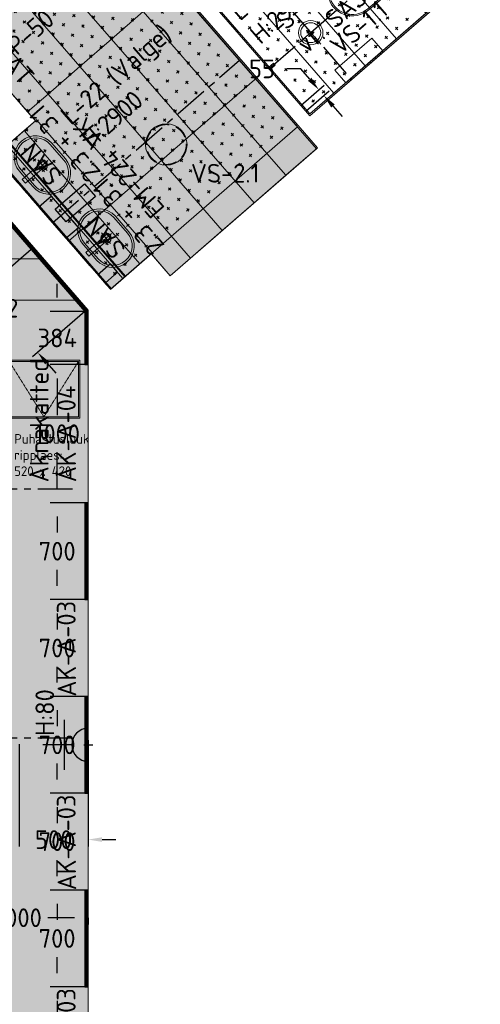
# Model space of a CAD drawing. Header units: millimetres. Extents: x -3074 to 179405, y -22 to 114374.
# Tile 29 of 184: x 138795 to 142124, y 61374 to 68493. Entities that reach past the tile are written whole.
import ezdxf

# ---------------------------------------------------------------- set-up
doc = ezdxf.new("R2010")
doc.units = ezdxf.units.MM
for name, pattern in [('Center', [400, 250, -50, 50, -50]), ('Dash 01', [1, 0.5, -0.5]), ('Hidden', [4, 2, -2]), ('Hidden 100.00_ 50.00', [150, 100, -50])]:
    doc.linetypes.add(name, pattern=pattern)
doc.layers.get('0').update_dxf_attribs({"true_color": 0x000000})
for name, color, linetype, true_color in [('_SA-DRAFT_View', 7, 'Continuous', 0x000000), ('_SA-ELEKTER_pistikupesad', 7, 'Continuous', 0x9900cc), ('_SA-LAGI_DIM', 250, 'Continuous', 0x333333), ('_SA-LAGI_tekst', 7, 'Continuous', 0x7f4f3f), ('_SA-MÄRKUSED', 1, 'Continuous', 0xff0000), ('_SA-SEIN_tekst', 250, 'Continuous', 0x333333), ('_SA-SISUSTUS_DIM', 1, 'Continuous', 0xff0000), ('_SA-SISUSTUS_tekst', 7, 'Continuous', 0x7f4f3f), ('_SA-VALGUSTUS_abi', 7, 'Center', 0xff9f7f)]:
    doc.layers.add(name, color=color, linetype=linetype, true_color=true_color)
for name, color, linetype, lineweight, true_color in [('_SA-ELEKTER_tekst', 7, 'Continuous', 9, 0x9900cc), ('_SA-LAGI', 7, 'Continuous', 9, 0x5b5b5b), ('_SA-LAGI_eriosade seadmed', 7, 'Continuous', 5, 0x9900cc), ('_SA-LAGI_hatch', 7, 'Continuous', 5, 0x787878), ('_SA-PORAND', 7, 'Continuous', 9, 0x5b5b5b), ('_SA-PORAND_hatch', 254, 'Continuous', 9, 0xbebebe), ('_SA-PORAND_tekst', 7, 'Continuous', 9, 0x5b5b5b), ('_SA-SANTEHN', 7, 'Continuous', 13, 0x4c5f99), ('_SA-SANTEHN_tekst', 7, 'Continuous', 13, 0x4c5f99), ('_SA-SEIN', 250, 'Continuous', 30, 0x333333), ('_SA-SEIN_dim', 1, 'Continuous', 13, 0xff0000), ('_SA-SISUSTUS_kohtkindel', 7, 'Continuous', 15, 0x7f4f3f), ('_SA-UKSED_tekst', 7, 'Continuous', 15, 0x000000), ('_SA-VALGUSTUS', 20, 'Continuous', 13, 0xff3f00)]:
    doc.layers.add(name, color=color, linetype=linetype, lineweight=lineweight, true_color=true_color)
doc.styles.add('DIN Pro Light-Light', font='txt')
doc.styles.add('DIN Pro Medium-Medium', font='txt')
doc.dimstyles.new('INP_100_DIM', dxfattribs={"dimtxt": 135, "dimasz": 100, "dimexe": 50, "dimexo": 0.5, "dimgap": 20, "dimtad": 0, "dimtih": 1, "dimtoh": 1, "dimdec": 0, "dimzin": 1, "dimdsep": 46, "dimtxsty": 'DIN Pro Light-Light', "dimcen": 2.5, "dimadec": 1, "dimazin": 1, "dimtfac": 1, "dimtdec": 4, "dimtix": 1, "dimtofl": 0, "dimtmove": 1, "dimatfit": 3, "dimfxl": 1, "dimtolj": 1, "dimtzin": 1, "dimarcsym": 0})

# ---------------------------------------------------------------- blocks, each defined once
blk = doc.blocks.new('Wcpaber')
at = {"layer": '_SA-SANTEHN', "color": 0, "lineweight": -2}
blk.add_lwpolyline([(121.5, -176.5), (121.5, 176.5), (0, 176.5), (0, -176.5)], close=True, dxfattribs=at)
blk = doc.blocks.new('Wcpott_1.1')
at = {"layer": '_SA-SANTEHN', "color": 0, "linetype": 'Dash 01', "lineweight": -2}
blk.add_lwpolyline([(-252, 200), (-252, 0), (248, 0), (248, 200)], close=True, dxfattribs=at)
at = {"layer": '_SA-SANTEHN', "color": 0, "lineweight": -2}
for points in [[(-175.5, 0, 0.419113), (-182.5, -7.1), (-180, -305, 1.000008), (180, -305), (182.5, -7, 0.413735), (175.5, 0)], [(-172.5, -54.7), (-170, -304.7, 1.000251), (170, -304.7), (172.5, -54.7)]]:
    blk.add_lwpolyline(points, format="xyb", close=True, dxfattribs=at)
at = {"layer": '_SA-SANTEHN', "color": 0, "linetype": 'ByBlock', "lineweight": -2}
blk.add_lwpolyline([(-56.3, -10.6, -0.404963), (-59.3, -7.7), (-59.4, 0), (56.6, 0), (56.5, -7.5), (56.5, -7.7, -0.404962), (53.5, -10.6, -0.007219)], format="xyb", close=True, dxfattribs=at)
blk = doc.blocks.new('_SA pistik(syvistatud) x1')
at = {"linetype": 'ByBlock', "lineweight": -2}
blk.add_hatch(color=0, dxfattribs=at).paths.add_polyline_path([(-80.2, 0), (80, 0), (80, 1.8), (79.9, 3.5), (79.8, 5.3), (79.6, 7.1), (79.4, 9), (79.2, 10.8), (78.9, 12.6), (78.5, 14.5), (78.1, 16.3), (77.7, 18.2), (77.2, 20), (76.7, 21.9), (76.1, 23.7), (75.5, 25.5), (74.8, 27.4), (74.1, 29.2), (73.3, 31), (72.5, 32.8), (71.7, 34.6), (70.7, 36.4), (69.8, 38.2), (68.8, 39.9), (67.7, 41.7), (66.6, 43.4), (65.5, 45), (64.3, 46.7), (63, 48.3), (61.7, 49.9), (60.4, 51.5), (59.1, 53), (57.6, 54.5), (56.2, 56), (54.7, 57.4), (53.2, 58.8), (51.7, 60.1), (50.1, 61.4), (48.5, 62.7), (46.8, 63.9), (45.1, 65.1), (43.4, 66.2), (41.7, 67.3), (40, 68.3), (38.2, 69.3), (36.5, 70.3), (34.7, 71.2), (32.8, 72), (31, 72.8), (29.2, 73.5), (27.4, 74.2), (25.5, 74.9), (23.7, 75.5), (21.8, 76), (19.9, 76.5), (18.1, 77), (16.2, 77.4), (14.4, 77.8), (12.5, 78.1), (10.7, 78.4), (8.9, 78.6), (7.1, 78.8), (5.3, 78.9), (3.5, 79), (1.7, 79.1), (-0.1, 79.1), (-1.9, 79.1), (-3.6, 79), (-5.4, 78.9), (-7.2, 78.8), (-9.1, 78.6), (-10.9, 78.4), (-12.7, 78.1), (-14.6, 77.8), (-16.4, 77.4), (-18.3, 77), (-20.1, 76.5), (-22, 76), (-23.8, 75.5), (-25.7, 74.9), (-27.5, 74.2), (-29.4, 73.5), (-31.2, 72.8), (-33, 72), (-34.8, 71.2), (-36.6, 70.3), (-38.4, 69.3), (-40.2, 68.3), (-41.9, 67.3), (-43.6, 66.2), (-45.3, 65.1), (-47, 63.9), (-48.6, 62.7), (-50.3, 61.4), (-51.8, 60.1), (-53.4, 58.8), (-54.9, 57.4), (-56.4, 56), (-57.8, 54.5), (-59.2, 53), (-60.6, 51.5), (-61.9, 49.9), (-63.2, 48.3), (-64.4, 46.7), (-65.6, 45), (-66.8, 43.4), (-67.9, 41.7), (-69, 39.9), (-70, 38.2), (-70.9, 36.4), (-71.8, 34.6), (-72.7, 32.8), (-73.5, 31), (-74.3, 29.2), (-75, 27.4), (-75.7, 25.5), (-76.3, 23.7), (-76.9, 21.9), (-77.4, 20), (-77.9, 18.2), (-78.3, 16.3), (-78.7, 14.5), (-79.1, 12.6), (-79.4, 10.8), (-79.6, 9), (-79.8, 7.1), (-80, 5.3), (-80.1, 3.5), (-80.2, 1.8)], flags=0)
at = {"color": 0, "linetype": 'ByBlock', "lineweight": -2}
for p, q in [((0, 70.7), (0, 218.6)), ((-120, 114.6), (120, 114.6)), ((0, 22), (0, -22)), ((22, 0), (-22, 0))]:
    blk.add_line(p, q, dxfattribs=at)
blk.add_lwpolyline([(-80.2, 0), (80, 0, 0.986995)], format="xyb", close=True, dxfattribs=at)
blk = doc.blocks.new('duravit valamu 280 pealt 01')
at = {"color": 0, "linetype": 'ByBlock', "lineweight": -2}
for p, q in [((-75, -15), (75, -15)), ((0, -103.6), (0, -206)), ((-51, -155), (51, -155)), ((-75, -295), (75, -295)), ((-41.8, -310), (41.8, -310))]:
    blk.add_line(p, q, dxfattribs=at)
blk.add_lwpolyline([(41.8, -310), (75, -310, 1), (75, 0), (-75, 0, 1), (-75, -310), (-41.8, -310)], format="xyb", dxfattribs=at)
for centre, radius in [((0, -154.8), 37.5), ((0, -155), 26)]:
    blk.add_circle(centre, radius, dxfattribs=at)
for centre, start, end in [((-75, -155), 90, 270), ((75, -155), 270, 90)]:
    blk.add_arc(centre, 140, start, end, dxfattribs=at)
blk = doc.blocks.new('*D348')
at = {"layer": '_SA-SEIN_dim', "color": 0, "lineweight": -2}
for p, q in [((139265.5, 65000.1), (139015.7, 65000.1)), ((139065.7, 64900.1), (139065.7, 64784.9)), ((139065.6, 64400.1), (139065.6, 64515.2)), ((139265.5, 64300), (139015.5, 64300.1))]:
    blk.add_line(p, q, dxfattribs=at)
at = {"layer": '_SA-SEIN_dim', "color": 0}
for points in [[(139082.4, 64900.1), (139049, 64900.1), (139065.7, 65000.1)], [(139048.9, 64400.1), (139082.2, 64400), (139065.5, 64300.1)]]:
    blk.add_solid(points, dxfattribs=at)
at = {"layer": 'Defpoints', "color": 0}
for p in [(139266, 65000.1), (139065.5, 64300.1), (139266, 64300)]:
    blk.add_point(p, dxfattribs=at)
at = {"layer": '_SA-SEIN_dim', "color": 0, "insert": (139065.6, 64650.1), "char_height": 135, "attachment_point": 5, "style": 'DIN Pro Light-Light'}
blk.add_mtext('\\A1;700', dxfattribs=at)
blk = doc.blocks.new('*D349')
at = {"layer": '_SA-SEIN_dim', "color": 0, "lineweight": -2}
for p, q in [((139265.5, 66000), (139016, 66000)), ((139066, 65900), (139066, 65634.9)), ((139066, 65100.1), (139066, 65365.2)), ((139265.5, 65000.1), (139016, 65000.1))]:
    blk.add_line(p, q, dxfattribs=at)
at = {"layer": '_SA-SEIN_dim', "color": 0}
for points in [[(139082.7, 65900), (139049.3, 65900), (139066, 66000)], [(139049.3, 65100.1), (139082.7, 65100.1), (139066, 65000.1)]]:
    blk.add_solid(points, dxfattribs=at)
at = {"layer": 'Defpoints', "color": 0}
for p in [(139266, 66000), (139066, 65000.1), (139266, 65000.1)]:
    blk.add_point(p, dxfattribs=at)
at = {"layer": '_SA-SEIN_dim', "color": 0, "insert": (139066, 65500), "char_height": 135, "attachment_point": 5, "style": 'DIN Pro Light-Light'}
blk.add_mtext('\\A1;1000', dxfattribs=at)
blk = doc.blocks.new('*D355')
at = {"layer": '_SA-SEIN_dim', "color": 0, "lineweight": -2}
for p, q in [((139289.5, 61500), (139014.8, 61500.1)), ((139064.8, 61400.1), (139064.7, 61284.9)), ((139064.6, 60900.1), (139064.7, 61015.2)), ((139289.5, 60800), (139014.6, 60800.1))]:
    blk.add_line(p, q, dxfattribs=at)
at = {"layer": '_SA-SEIN_dim', "color": 0}
for points in [[(139081.4, 61400.1), (139048.1, 61400.1), (139064.8, 61500.1)], [(139048, 60900.1), (139081.3, 60900.1), (139064.6, 60800.1)]]:
    blk.add_solid(points, dxfattribs=at)
at = {"layer": 'Defpoints', "color": 0}
for p in [(139290, 61500), (139064.6, 60800.1), (139290, 60800)]:
    blk.add_point(p, dxfattribs=at)
at = {"layer": '_SA-SEIN_dim', "color": 0, "insert": (139064.7, 61150.1), "char_height": 135, "attachment_point": 5, "style": 'DIN Pro Light-Light'}
blk.add_mtext('\\A1;700', dxfattribs=at)
blk = doc.blocks.new('*D356')
at = {"layer": '_SA-SEIN_dim', "color": 0, "lineweight": -2}
for p, q in [((139289.5, 62200), (139015, 62200.1)), ((139064.9, 62100.1), (139064.9, 61984.9)), ((139064.8, 61600.1), (139064.8, 61715.2)), ((139289.5, 61500), (139014.8, 61500.1))]:
    blk.add_line(p, q, dxfattribs=at)
at = {"layer": '_SA-SEIN_dim', "color": 0}
for points in [[(139081.6, 62100.1), (139048.3, 62100.1), (139065, 62200.1)], [(139048.1, 61600.1), (139081.5, 61600.1), (139064.8, 61500.1)]]:
    blk.add_solid(points, dxfattribs=at)
at = {"layer": 'Defpoints', "color": 0}
for p in [(139290, 62200), (139064.8, 61500.1), (139290, 61500)]:
    blk.add_point(p, dxfattribs=at)
at = {"layer": '_SA-SEIN_dim', "color": 0, "insert": (139064.9, 61850.1), "char_height": 135, "attachment_point": 5, "style": 'DIN Pro Light-Light'}
blk.add_mtext('\\A1;700', dxfattribs=at)
blk = doc.blocks.new('*D357')
at = {"layer": '_SA-SEIN_dim', "color": 0, "lineweight": -2}
for p, q in [((139289.5, 62900), (139015.2, 62900.1)), ((139065.1, 62800.1), (139065.1, 62684.9)), ((139065, 62300.1), (139065, 62415.2)), ((139289.5, 62200), (139015, 62200.1))]:
    blk.add_line(p, q, dxfattribs=at)
at = {"layer": '_SA-SEIN_dim', "color": 0}
for points in [[(139081.8, 62800.1), (139048.5, 62800.1), (139065.2, 62900.1)], [(139048.3, 62300.1), (139081.7, 62300.1), (139065, 62200.1)]]:
    blk.add_solid(points, dxfattribs=at)
at = {"layer": 'Defpoints', "color": 0}
for p in [(139290, 62900), (139065, 62200.1), (139290, 62200)]:
    blk.add_point(p, dxfattribs=at)
at = {"layer": '_SA-SEIN_dim', "color": 0, "insert": (139065.1, 62550.1), "char_height": 135, "attachment_point": 5, "style": 'DIN Pro Light-Light'}
blk.add_mtext('\\A1;700', dxfattribs=at)
blk = doc.blocks.new('*D358')
at = {"layer": '_SA-SEIN_dim', "color": 0, "lineweight": -2}
for p, q in [((139265.5, 63600), (139015.4, 63600.1)), ((139065.3, 63500.1), (139065.3, 63384.9)), ((139065.2, 63000.1), (139065.2, 63115.2)), ((139289.5, 62900), (139015.2, 62900.1))]:
    blk.add_line(p, q, dxfattribs=at)
at = {"layer": '_SA-SEIN_dim', "color": 0}
for points in [[(139082, 63500), (139048.7, 63500.1), (139065.4, 63600.1)], [(139048.5, 63000.1), (139081.9, 63000.1), (139065.2, 62900.1)]]:
    blk.add_solid(points, dxfattribs=at)
at = {"layer": 'Defpoints', "color": 0}
for p in [(139266, 63600), (139065.2, 62900.1), (139290, 62900)]:
    blk.add_point(p, dxfattribs=at)
at = {"layer": '_SA-SEIN_dim', "color": 0, "insert": (139065.3, 63250.1), "char_height": 135, "attachment_point": 5, "style": 'DIN Pro Light-Light'}
blk.add_mtext('\\A1;700', dxfattribs=at)
blk = doc.blocks.new('*D359')
at = {"layer": '_SA-SEIN_dim', "color": 0, "lineweight": -2}
for p, q in [((139265.5, 64300), (139015.5, 64300.1)), ((139065.5, 64200.1), (139065.5, 64084.9)), ((139065.4, 63700.1), (139065.4, 63815.2)), ((139265.5, 63600), (139015.4, 63600.1))]:
    blk.add_line(p, q, dxfattribs=at)
at = {"layer": '_SA-SEIN_dim', "color": 0}
for points in [[(139082.2, 64200), (139048.8, 64200.1), (139065.5, 64300.1)], [(139048.7, 63700.1), (139082, 63700), (139065.4, 63600.1)]]:
    blk.add_solid(points, dxfattribs=at)
at = {"layer": 'Defpoints', "color": 0}
for p in [(139266, 64300), (139065.4, 63600.1), (139266, 63600)]:
    blk.add_point(p, dxfattribs=at)
at = {"layer": '_SA-SEIN_dim', "color": 0, "insert": (139065.4, 63950.1), "char_height": 135, "attachment_point": 5, "style": 'DIN Pro Light-Light'}
blk.add_mtext('\\A1;700', dxfattribs=at)
blk = doc.blocks.new('*D360')
at = {"layer": '_SA-SEIN_dim', "color": 0, "lineweight": -2}
for p, q in [((138877, 66830.8), (138498.6, 66501.9)), ((138470.7, 66610.2), (138405.1, 66685.6)), ((139265.6, 66383.7), (138887.2, 66054.8)), ((138990.6, 66012.1), (139056.2, 65936.6))]:
    blk.add_line(p, q, dxfattribs=at)
at = {"layer": '_SA-SEIN_dim', "color": 0}
for points in [[(138458.1, 66599.2), (138483.3, 66621.1), (138536.3, 66534.7)], [(139003.1, 66023), (138978, 66001.2), (138925, 66087.6)]]:
    blk.add_solid(points, dxfattribs=at)
at = {"layer": 'Defpoints', "color": 0}
for p in [(138877.3, 66831.2), (139266, 66384), (138925, 66087.6)]:
    blk.add_point(p, dxfattribs=at)
at = {"layer": '_SA-SEIN_dim', "color": 0, "insert": (138646.9, 66407.4), "char_height": 135, "attachment_point": 5, "style": 'DIN Pro Light-Light'}
blk.add_mtext('\\A1;592', dxfattribs=at)
blk = doc.blocks.new('*D361')
at = {"layer": '_SA-SEIN_dim', "color": 0, "lineweight": -2}
for p, q in [((139066, 66484), (139066, 66584)), ((139265.5, 66384), (139016, 66384)), ((139265.5, 66000), (139016, 66000)), ((139066, 65900), (139066, 65800))]:
    blk.add_line(p, q, dxfattribs=at)
at = {"layer": '_SA-SEIN_dim', "color": 0}
for points in [[(139049.3, 66484), (139082.7, 66484), (139066, 66384)], [(139082.7, 65900), (139049.3, 65900), (139066, 66000)]]:
    blk.add_solid(points, dxfattribs=at)
at = {"layer": 'Defpoints', "color": 0}
for p in [(139266, 66384), (139066, 66000), (139266, 66000)]:
    blk.add_point(p, dxfattribs=at)
at = {"layer": '_SA-SEIN_dim', "color": 0, "insert": (139066, 66192), "char_height": 135, "attachment_point": 5, "style": 'DIN Pro Light-Light'}
blk.add_mtext('\\A1;384', dxfattribs=at)
blk = doc.blocks.new('*D362')
at = {"layer": '_SA-SEIN_dim', "color": 0, "lineweight": -2}
for p, q in [((138469.2, 67299.8), (138280.9, 67136.2)), ((138384.3, 67093.5), (138405.3, 67069.3)), ((138660.8, 66775.4), (138639.8, 66799.6)), ((138877, 66830.8), (138688.7, 66667.1))]:
    blk.add_line(p, q, dxfattribs=at)
at = {"layer": '_SA-SEIN_dim', "color": 0}
for points in [[(138396.9, 67104.4), (138371.7, 67082.6), (138318.7, 67169)], [(138648.2, 66764.5), (138673.4, 66786.3), (138726.4, 66699.9)]]:
    blk.add_solid(points, dxfattribs=at)
at = {"layer": 'Defpoints', "color": 0}
for p in [(138469.6, 67300.2), (138877.3, 66831.2), (138726.4, 66699.9)]:
    blk.add_point(p, dxfattribs=at)
at = {"layer": '_SA-SEIN_dim', "color": 0, "insert": (138522.5, 66934.5), "char_height": 135, "attachment_point": 5, "style": 'DIN Pro Light-Light'}
blk.add_mtext('\\A1;621', dxfattribs=at)
blk = doc.blocks.new('*D548')
at = {"layer": '_SA-LAGI_DIM', "color": 0, "lineweight": -2}
for p, q in [((138290, 62000.4), (138290, 62049.9)), ((138390, 61999.9), (138581.7, 61999.9)), ((139190, 61999.9), (138998.3, 61999.9)), ((139290, 61999.4), (139290, 61949.9))]:
    blk.add_line(p, q, dxfattribs=at)
at = {"layer": '_SA-LAGI_DIM', "color": 0}
for points in [[(138390, 62016.6), (138390, 61983.3), (138290, 61999.9)], [(139190, 61983.3), (139190, 62016.6), (139290, 61999.9)]]:
    blk.add_solid(points, dxfattribs=at)
at = {"layer": 'Defpoints', "color": 0}
for p in [(138290, 61999.9), (139290, 61999.9), (139290, 61999.9)]:
    blk.add_point(p, dxfattribs=at)
at = {"layer": '_SA-LAGI_DIM', "color": 0, "insert": (138790, 61999.9), "char_height": 135, "attachment_point": 5, "style": 'DIN Pro Light-Light'}
blk.add_mtext('\\A1;1000', dxfattribs=at)
blk = doc.blocks.new('VS-1.1')
at = {"color": 0, "linetype": 'ByBlock', "lineweight": -2}
for p, q in [((0, -220), (0, 220)), ((-220, 0), (220, 0))]:
    blk.add_line(p, q, dxfattribs=at)
for radius in [176, 144]:
    blk.add_circle((0, 0), radius, dxfattribs=at)
at = {"color": 0, "linetype": 'ByBlock', "lineweight": -2, "insert": (100, -262), "char_height": 270, "width": 2611.48, "attachment_point": 1, "style": 'DIN Pro Medium-Medium'}
blk.add_mtext('VS-1.1', dxfattribs=at)
blk = doc.blocks.new('VS-2.1')
at = {"color": 0}
blk.add_circle((0, -150), 150, dxfattribs=at)
at = {"color": 0, "linetype": 'Hidden 100.00_ 50.00', "lineweight": -2}
blk.add_circle((0, -150), 143.9, dxfattribs=at)
at = {"color": 0, "lineweight": -2, "insert": (177.8, -290.3), "char_height": 135, "width": 1305.738, "attachment_point": 1, "style": 'DIN Pro Medium-Medium'}
blk.add_mtext('VS-2.1', dxfattribs=at)
blk = doc.blocks.new('*D632')
at = {"layer": '_SA-MÄRKUSED', "color": 0, "lineweight": -2}
for p, q in [((140825.5, 68137.5), (140725.5, 68137.5)), ((140891.1, 68062.1), (140825.5, 68137.5)), ((140826.3, 67873.2), (140994.5, 68019.4)), ((140862.3, 67831.7), (141030.5, 67977.9)), ((141058.4, 67869.6), (141124, 67794.1))]:
    blk.add_line(p, q, dxfattribs=at)
at = {"layer": '_SA-MÄRKUSED', "color": 0}
for points in [[(140878.5, 68051.1), (140903.7, 68073), (140956.7, 67986.6)], [(141071, 67880.5), (141045.8, 67858.7), (140992.8, 67945.1)]]:
    blk.add_solid(points, dxfattribs=at)
at = {"layer": 'Defpoints', "color": 0}
for p in [(140956.7, 67986.6), (140825.9, 67872.8), (140862, 67831.3)]:
    blk.add_point(p, dxfattribs=at)
at = {"layer": '_SA-MÄRKUSED', "color": 0, "insert": (140545.4, 68137.5), "char_height": 135, "attachment_point": 5, "style": 'DIN Pro Light-Light'}
blk.add_mtext('\\A1;55', dxfattribs=at)
blk = doc.blocks.new('*D660')
at = {"layer": '_SA-SISUSTUS_DIM', "color": 0, "lineweight": -2}
for p, q in [((138789.9, 63255.6), (138789.9, 62515.1)), ((139290, 63255.6), (139290, 62515.1)), ((138689.9, 62565.1), (138589.9, 62565.1)), ((139390, 62565.1), (139490, 62565.1))]:
    blk.add_line(p, q, dxfattribs=at)
at = {"layer": '_SA-SISUSTUS_DIM', "color": 0}
for points in [[(138689.9, 62548.4), (138689.9, 62581.8), (138789.9, 62565.1)], [(139390, 62581.8), (139390, 62548.4), (139290, 62565.1)]]:
    blk.add_solid(points, dxfattribs=at)
at = {"layer": 'Defpoints', "color": 0}
for p in [(138789.9, 63256.1), (139290, 63256.1), (139290, 62565.1)]:
    blk.add_point(p, dxfattribs=at)
at = {"layer": '_SA-SISUSTUS_DIM', "color": 0, "insert": (139039.9, 62565.1), "char_height": 135, "attachment_point": 5, "style": 'DIN Pro Light-Light'}
blk.add_mtext('\\A1;500', dxfattribs=at)
blk = doc.blocks.new('Puhastusluuk ripplaes 520 x 420')
at = {"layer": '_SA-LAGI_eriosade seadmed'}
for points in [[(-471.8, 146.4), (-79.3, 487.6), (196.2, 170.6), (-196.2, -170.6)], [(-457.7, 145.4), (-80.3, 473.4), (182.1, 171.6), (-195.2, -156.5)]]:
    blk.add_lwpolyline(points, close=True, dxfattribs=at)
at = {"layer": '_SA-LAGI_eriosade seadmed', "linetype": 'Hidden'}
blk.add_lwpolyline([(-457.7, 145.4), (-6.6, 7.5), (-80.3, 473.4)], dxfattribs=at)

msp = doc.modelspace()

# ---------------------------------------------------------------- hatches: boundary and pattern name
at = {"layer": '_SA-LAGI_hatch'}
h = msp.add_hatch(dxfattribs=at)
h.set_pattern_fill('Plus', color=256, scale=100, angle=41, style=0, pattern_type=2)
h.set_pattern_definition([(41, (-9.43, -8.2), (-65.6059, 75.47096), [25, -75]), (131, (8.2, -9.43), (-75.47096, -65.6059), [25, -75])])
h.paths.add_polyline_path([(138613.4, 67506.7), (139450, 66544.3), (140801.9, 67717.5), (137546.9, 71462), (136490.3, 70543.5), (138907.7, 67762.6)], flags=0)
h = msp.add_hatch(dxfattribs=at)
h.set_pattern_fill('Plus', color=256, scale=100, angle=41, style=0, pattern_type=2)
h.set_pattern_definition([(41, (-9.43, -8.2), (-65.6059, 75.47096), [25, -75]), (131, (8.2, -9.43), (-75.47096, -65.6059), [25, -75])])
h.paths.add_polyline_path([(140173.1, 68623.8), (140891.5, 67797.4), (141744.3, 68538.7), (141025.9, 69365.1)], flags=0)
h = msp.add_hatch(dxfattribs=at)
h.set_pattern_fill('Plus', color=256, scale=100, style=0, pattern_type=2)
h.set_pattern_definition([(0, (-12.5, 0), (0, 100), [25, -75]), (90, (0, -12.5), (-100, 6e-15), [25, -75])])
h.paths.add_polyline_path([(139290, 57150), (139290, 66393), (138501.4, 67300.2), (133100, 67300.2), (133100, 57150), (133888.6, 57149.8), (139249.7, 57149.8)], flags=0)
h.paths.add_polyline_path([(138290, 66000), (138290, 58700), (134100, 58700), (134100, 66000)], flags=0)
at = {"layer": '_SA-PORAND_hatch', "true_color": 0xfafafa}
for points in [[(139687.8, 68553), (139097.3, 69232.2), (138867.9, 69032.8), (139458.3, 68353.6)], [(139458.3, 68353.6), (138867.9, 69032.8), (138638.5, 68833.4), (139228.9, 68154.1)], [(139228.9, 68154.1), (138638.5, 68833.4), (138409, 68633.9), (138999.5, 67954.7)], [(140507.7, 68073.2), (139917.2, 68752.4), (139687.8, 68553), (140278.2, 67873.8)], [(140278.2, 67873.8), (139687.8, 68553), (139458.3, 68353.6), (140048.8, 67674.3)], [(140048.8, 67674.3), (139458.3, 68353.6), (139228.9, 68154.1), (139819.4, 67474.9)], [(139819.4, 67474.9), (139228.9, 68154.1), (138999.5, 67954.7), (139589.9, 67275.4)], [(140947.2, 67567.6), (140507.7, 68073.2), (140278.2, 67873.8), (140717.8, 67368.1)], [(140258.9, 66969.2), (139819.4, 67474.9), (139589.9, 67275.4), (140029.5, 66769.8)], [(140029.5, 66769.8), (139589.9, 67275.4), (139360.5, 67076), (139662.3, 66728.8), (139744.3, 66800.2), (139882.1, 66641.7)]]:
    msp.add_hatch(color=7, dxfattribs=at).paths.add_polyline_path(points, flags=0)
at = {"layer": '_SA-PORAND_hatch', "true_color": 0xdcdcdc}
for points in [[(138999.5, 67954.7), (138409, 68633.9), (138261.6, 68505.8), (138852.1, 67826.6)], [(139360.5, 67076), (138825.7, 67691.3), (138613.4, 67506.7), (139148.2, 66891.5)], [(140488.3, 67168.7), (140048.8, 67674.3), (139819.4, 67474.9), (140258.9, 66969.2)]]:
    msp.add_hatch(color=254, dxfattribs=at).paths.add_polyline_path(points, flags=0)
at = {"layer": '_SA-PORAND_hatch', "true_color": 0xebebeb}
for points in [[(139589.9, 67275.4), (138999.5, 67954.7), (138852.1, 67826.6), (138907.7, 67762.6), (138825.7, 67691.3), (139360.5, 67076)], [(140717.8, 67368.1), (140278.2, 67873.8), (140048.8, 67674.3), (140488.3, 67168.7)], [(139662.3, 66728.8), (139360.5, 67076), (139148.2, 66891.5), (139450, 66544.3)]]:
    msp.add_hatch(color=7, dxfattribs=at).paths.add_polyline_path(points, flags=0)
at = {"layer": '_SA-PORAND_hatch', "true_color": 0xfffce7}
h = msp.add_hatch(dxfattribs=at)
h.set_pattern_fill('Hatch1', style=0, pattern_type=2)
h.set_pattern_definition([(0, (0, 0), (0, 0.125), [])])
h.paths.add_polyline_path([(138967.4, 66764.2), (138501.4, 67300.2), (133100, 67300.2), (133100, 66764.2)], flags=0)
at = {"layer": '_SA-PORAND_hatch', "true_color": 0xf1f1e1}
msp.add_hatch(color=7, dxfattribs=at).paths.add_polyline_path([(133100, 66764.2), (138967.4, 66764.2), (139290, 66393), (139290, 66387), (139290, 66001.1), (139290, 65001.1), (139290, 64301.1), (139290, 63601.1), (139290, 62901.1), (139290, 62201.1), (139290, 61501.1), (139290, 60801.1), (139290, 60101.1), (139290, 59401.1), (139290, 58701.1), (139290, 58001.1), (139290, 57581.1), (139290, 57429.8), (133100, 57429.8), (133100, 65500), (133100, 66500)], flags=0)

# ---------------------------------------------------------------- linework, layer by layer
for p, q in [((138613.2, 67506.9), (139450, 66544.3)), ((139450, 66544.3), (139751.9, 66806.7))]:
    msp.add_line(p, q)
at = {"layer": '_SA-DRAFT_View'}
msp.add_line((138617.8, 67510.8), (139454.5, 66548.2), dxfattribs=at)
msp.add_lwpolyline([(139262.6, 67306.2), (139341.3, 67215.6), (139130, 67031.9), (139051.3, 67122.5)], close=True, dxfattribs=at)
at = {"layer": '_SA-LAGI'}
for points in [[(138613.4, 67506.7), (139450, 66544.3), (140801.9, 67717.5), (137546.9, 71462), (136490.3, 70543.5), (138907.7, 67762.6)], [(140173.1, 68623.8), (140891.5, 67797.4), (141744.3, 68538.7), (141025.9, 69365.1)]]:
    msp.add_lwpolyline(points, close=True, dxfattribs=at)
msp.add_lwpolyline([(139290, 57150), (139249.7, 57149.8), (133888.6, 57149.8), (133100, 57150), (133100, 67300.2), (138501.4, 67300.2), (139290, 66393), (139290, 57150)], dxfattribs=at)
at = {"layer": '_SA-PORAND'}
for points in [[(139882.1, 66641.7), (140938.7, 67560.2), (140807.5, 67711.1), (139921.8, 68730), (139515, 69197.9), (139134.5, 69635.6), (137566.6, 71439.4), (136510, 70520.9), (137323.5, 69585), (137733.5, 69113.4), (138907.7, 67762.6), (138613.4, 67506.7), (139450, 66544.3), (139744.3, 66800.2), (139750.9, 66792.6)], [(140173.1, 68623.8), (140891.5, 67797.4), (141895.3, 68669.9), (141176.9, 69496.3)], [(139687.8, 68553), (139097.3, 69232.2), (138867.9, 69032.8), (139458.3, 68353.6)], [(139458.3, 68353.6), (138867.9, 69032.8), (138638.5, 68833.4), (139228.9, 68154.1)], [(139228.9, 68154.1), (138638.5, 68833.4), (138409, 68633.9), (138999.5, 67954.7)], [(140507.7, 68073.2), (139917.2, 68752.4), (139687.8, 68553), (140278.2, 67873.8)], [(138999.5, 67954.7), (138409, 68633.9), (138261.6, 68505.8), (138852.1, 67826.6)], [(140278.2, 67873.8), (139687.8, 68553), (139458.3, 68353.6), (140048.8, 67674.3)], [(140048.8, 67674.3), (139458.3, 68353.6), (139228.9, 68154.1), (139819.4, 67474.9)], [(139819.4, 67474.9), (139228.9, 68154.1), (138999.5, 67954.7), (139589.9, 67275.4)], [(140947.2, 67567.6), (140507.7, 68073.2), (140278.2, 67873.8), (140717.8, 67368.1)], [(139589.9, 67275.4), (138999.5, 67954.7), (138852.1, 67826.6), (138907.7, 67762.6), (138825.7, 67691.3), (139360.5, 67076)], [(140717.8, 67368.1), (140278.2, 67873.8), (140048.8, 67674.3), (140488.3, 67168.7)], [(139360.5, 67076), (138825.7, 67691.3), (138613.4, 67506.7), (139148.2, 66891.5)], [(140488.3, 67168.7), (140048.8, 67674.3), (139819.4, 67474.9), (140258.9, 66969.2)], [(140258.9, 66969.2), (139819.4, 67474.9), (139589.9, 67275.4), (140029.5, 66769.8)], [(138967.4, 66764.2), (138501.4, 67300.2), (133100, 67300.2), (133100, 66764.2)], [(140029.5, 66769.8), (139589.9, 67275.4), (139360.5, 67076), (139662.3, 66728.8), (139744.3, 66800.2), (139882.1, 66641.7)], [(139662.3, 66728.8), (139360.5, 67076), (139148.2, 66891.5), (139450, 66544.3)]]:
    msp.add_lwpolyline(points, close=True, dxfattribs=at)
at = {"layer": '_SA-PORAND_hatch'}
for points in [[(140813.6, 69167.3), (141518.9, 68356), (141737.8, 68546.3), (141032.5, 69357.6)], [(140587.2, 68970.5), (141292.5, 68159.2), (141518.9, 68356), (140813.6, 69167.3)], [(140360.8, 68773.7), (141066.1, 67962.4), (141292.5, 68159.2), (140587.2, 68970.5)], [(140187.2, 68622.8), (140892.5, 67811.5), (141066.1, 67962.4), (140360.8, 68773.7)]]:
    msp.add_lwpolyline(points, close=True, dxfattribs=at)
at = {"layer": '_SA-SANTEHN'}
msp.add_lwpolyline([(140825.9, 67872.8), (140833.4, 67879.4), (140892.5, 67811.5), (141730.2, 68539.7), (141024.9, 69351), (140187.2, 68622.8), (140374.2, 68407.7), (140366.6, 68401.1)], dxfattribs=at)
for points in [[(140586.8, 68154), (140583.8, 68151.3), (140608.7, 68122.7), (140611.7, 68125.3)], [(140593, 68146.8), (140629.3, 68178.3), (140641.7, 68163.9), (140605.5, 68132.5)]]:
    msp.add_lwpolyline(points, close=True, dxfattribs=at)
at = {"layer": '_SA-SANTEHN', "linetype": 'ByBlock'}
for points in [[(138989.7, 67444.8), (138835.7, 67311), (138812.2, 67338), (138966.2, 67471.9)], [(139425.4, 66943.6), (139271.4, 66809.7), (139295, 66782.7), (139448.9, 66916.5)]]:
    msp.add_lwpolyline(points, close=True, dxfattribs=at)
at = {"layer": '_SA-SANTEHN', "color": 0, "lineweight": -2}
for points in [[(138933.7, 67138.2), (139129.2, 66913.3), (139219.5, 66991.8), (139024, 67216.7)], [(139412, 66588), (139502.5, 66666.8), (139450, 66727.2), (139359.5, 66648.4)]]:
    msp.add_lwpolyline(points, close=True, dxfattribs=at)
at = {"layer": '_SA-SANTEHN'}
msp.add_circle((140631, 68167.2), 4.5, dxfattribs=at)
at = {"layer": '_SA-SEIN'}
for points in [[(138886.4, 66839), (138485.5, 67300.2), (138469.6, 67300.2), (138877.3, 66831.2)], [(138895.5, 66846.9), (138501.4, 67300.2), (138485.5, 67300.2), (138886.4, 66839)], [(138886.4, 66839), (138877.3, 66831.2), (139266, 66384), (139278, 66388.5)], [(138895.5, 66846.9), (138886.4, 66839), (139278, 66388.5), (139290, 66393)], [(139278, 66002), (139278, 66388.5), (139266, 66384), (139266, 66002)], [(139290, 66002), (139290, 66393), (139278, 66388.5), (139278, 66002)], [(139290, 66000), (139290, 66002), (139266, 66002), (139266, 66000)], [(139290, 64998.1), (139290, 65000.1), (139266, 65000.1), (139266, 64998.1)], [(139278, 64998.1), (139266, 64998.1), (139266, 64302), (139278, 64302)], [(139290, 64998.1), (139278, 64998.1), (139278, 64302), (139290, 64302)], [(139290, 64300), (139290, 64302), (139266, 64302), (139266, 64300)], [(139290, 63598), (139290, 63600), (139266, 63600), (139266, 63598)], [(139278, 63598), (139266, 63598), (139266, 62902), (139278, 62902)], [(139290, 63598), (139278, 63598), (139278, 62902), (139290, 62902)], [(139290, 62900), (139290, 62902), (139266, 62902), (139266, 62900)], [(139290, 62198), (139290, 62200), (139266, 62200), (139266, 62198)], [(139278, 62198), (139266, 62198), (139266, 61502), (139278, 61502)], [(139290, 62198), (139278, 62198), (139278, 61502), (139290, 61502)], [(139290, 61500), (139290, 61502), (139266, 61502), (139266, 61500)]]:
    msp.add_lwpolyline(points, close=True, dxfattribs=at)
at = {"layer": '_SA-SISUSTUS_kohtkindel'}
for p, q in [((138915.1, 67769.3), (139751.9, 66806.7)), ((138776.1, 66984.2), (139186.4, 66512.2)), ((138777.7, 66963.8), (139196.2, 66482.3)), ((139186.4, 66512.2), (139170.3, 66512.2)), ((139189.7, 66464.2), (133138.3, 66464.2))]:
    msp.add_line(p, q, dxfattribs=at)
at = {"layer": '_SA-SISUSTUS_kohtkindel', "lineweight": 13}
for points in [[(138703.8, 67585.6), (138717.3, 67597.4), (139554.1, 66634.8), (139540.6, 66623)], [(138722.7, 67602), (138717.3, 67597.4), (139554.1, 66634.8), (139559.4, 66639.4)]]:
    msp.add_lwpolyline(points, close=True, dxfattribs=at)
at = {"layer": '_SA-SISUSTUS_kohtkindel'}
msp.add_rational_spline([(139189.7, 66464.2), (139211.9, 66464.3), (139196.2, 66482.3)], [1, 0.707106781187, 1], degree=2, dxfattribs=at)
at = {"layer": '_SA-VALGUSTUS_abi'}
for p, q in [((140596.3, 68137), (141600, 69009.6)), ((140465.1, 68897.5), (141193.4, 68059.8)), ((139031.7, 67025.5), (140382.6, 68199.9)), ((138613.4, 67506.7), (139450, 66544.3)), ((139176.2, 65099.2), (133206.2, 65099.2)), ((139176.2, 63299.2), (133206.2, 63299.2))]:
    msp.add_line(p, q, dxfattribs=at)

# ---------------------------------------------------------------- block references
at = {"layer": '_SA-ELEKTER_pistikupesad', "xscale": 1.499999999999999, "yscale": 1.499999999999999, "zscale": 1.5, "rotation": 89.99999945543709}
msp.add_blockref('_SA pistik(syvistatud) x1', (139290, 63250), dxfattribs=at)
at = {"layer": '_SA-LAGI_eriosade seadmed', "rotation": 318.9999998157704}
msp.add_blockref('Puhastusluuk ripplaes 520 x 420', (138969.3, 65611.9, 2700), dxfattribs=at)
at = {"layer": '_SA-SANTEHN', "rotation": 311.0000000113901}
msp.add_blockref('Wcpott_1.1', (141429.4, 68901), dxfattribs=at)
at = {"layer": '_SA-SANTEHN', "xscale": -1, "rotation": 311.0000000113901}
msp.add_blockref('Wcpaber', (141284.9, 68152.6), dxfattribs=at)
at = {"layer": '_SA-SANTEHN', "linetype": 'ByBlock', "rotation": 311.0000000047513}
msp.add_blockref('duravit valamu 280 pealt 01', (139076, 67543.6), dxfattribs=at)
at = {"layer": '_SA-SANTEHN', "linetype": 'ByBlock', "xscale": -0.9999999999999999, "rotation": 311.0000000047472}
msp.add_blockref('duravit valamu 280 pealt 01', (139535.3, 67015.3), dxfattribs=at)
at = {"layer": '_SA-VALGUSTUS', "xscale": 0.5000000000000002, "yscale": 0.5000000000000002, "zscale": 0.5, "rotation": 41.00000027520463}
msp.add_blockref('VS-1.1', (140898.1, 68399.4), dxfattribs=at)
at = {"layer": '_SA-VALGUSTUS'}
msp.add_blockref('VS-2.1', (139854.3, 67740.6), dxfattribs=at)

# ---------------------------------------------------------------- texts
at = {"layer": '_SA-ELEKTER_tekst', "insert": (138908.6, 63313.7, -1123.4), "char_height": 135, "width": 1007.705, "attachment_point": 1, "rotation": 90, "style": 'DIN Pro Light-Light'}
msp.add_mtext('H:80', dxfattribs=at)
at = {"layer": '_SA-LAGI_eriosade seadmed', "insert": (138755.3, 65497.4), "char_height": 70, "width": 1353.333, "attachment_point": 1, "style": 'DIN Pro Light-Light'}
msp.add_mtext('{\\fDIN Pro;Puhastusluuk }\\P{\\fDIN Pro;ripplaes:}\\P{\\fDIN Pro;520 x 420}\\P', dxfattribs=at)
at = {"layer": '_SA-LAGI_tekst', "char_height": 135, "width": 2289.836, "attachment_point": 1, "rotation": 41, "style": 'DIN Pro Medium-Medium'}
for insert in [(140298.3, 68580.5), (139076.4, 67825.7)]:
    msp.add_mtext('{\\fDIN Pro;L-22 (Valge)}\\P{\\fDIN Pro;H:2900}\\P', dxfattribs=dict(at, insert=insert))
at = {"layer": '_SA-PORAND_tekst', "insert": (138685.1, 68331.3), "char_height": 135, "width": 1047.541, "attachment_point": 1, "rotation": 41, "style": 'DIN Pro Medium-Medium'}
msp.add_mtext('P-50', dxfattribs=at)
at = {"layer": '_SA-SANTEHN_tekst', "linetype": 'ByBlock', "char_height": 135, "width": 1558.914, "attachment_point": 2, "rotation": 131, "style": 'DIN Pro Light-Light'}
for insert in [(138899.4, 67404.9), (139359.7, 66875.4)]:
    msp.add_mtext('{\\fDIN Pro;SAN}\\P{\\fDIN Pro;2.3 + 3.1}\\P', dxfattribs=dict(at, insert=insert))
at = {"layer": '_SA-SEIN_tekst', "insert": (140485, 68683.4), "char_height": 135, "width": 2198.361, "attachment_point": 1, "rotation": 41, "style": 'DIN Pro Medium-Medium'}
msp.add_mtext('{\\fDIN Pro;S-20}\\P{\\fDIN Pro;S-13}\\P{\\fDIN Pro;vt. SAS-223}\\P', dxfattribs=at)
at = {"layer": '_SA-SISUSTUS_tekst', "char_height": 135, "style": 'DIN Pro Medium-Medium'}
for s, insert, width, attachment_point, rotation in [('EM-224 VK', (139459.5, 67376.5), 2112.262, 2, 131), ('Aknakatted', (138868.3, 65148), 2176.23, 1, 90), ('AK-A-04', (139068.3, 65148), 1701.148, 1, 90.46145), ('AK-A-03', (139068.3, 63597.9), 1693.77, 1, 90.46145), ('AK-A-03', (139068.3, 62197.9), 1693.77, 1, 90.46145), ('AK-A-03', (139068.3, 60797.9), 1693.77, 1, 90.46145)]:
    msp.add_mtext(s, dxfattribs=dict(at, insert=insert, width=width, attachment_point=attachment_point, rotation=rotation))
at = {"layer": '_SA-UKSED_tekst', "insert": (137010.6, 70280.3), "char_height": 135, "width": 6552.295, "attachment_point": 1, "rotation": 311, "style": 'DIN Pro Medium-Medium'}
msp.add_mtext('SU-10: Laminaat Formica F2297 MAT', dxfattribs=at)

# ---------------------------------------------------------------- dimensions: what is measured, and where the dimension line sits
at = {"layer": '_SA-LAGI_DIM'}
dim = msp.add_linear_dim(base=(139290, 61999.9), p1=(138290, 61999.9), p2=(139290, 61999.9), dimstyle='INP_100_DIM', override={"dimtxt": 135, "dimasz": 100, "dimexe": 50, "dimexo": 0.5, "dimgap": 20, "dimdec": 0, "dimzin": 1, "dimtxsty": 'DIN Pro Light-Light', "dimsah": 0, "dimcen": 2.5, "dimadec": 1, "dimazin": 1, "dimtix": 0, "dimtmove": 0, "dimtzin": 1}, dxfattribs=at)
dim.commit()
dim.dimension.update_dxf_attribs({"geometry": '*D548', "text_midpoint": (138790, 61999.9)})
at = {"layer": '_SA-MÄRKUSED'}
dim = msp.add_linear_dim(base=(140956.7, 67986.6), p1=(140862, 67831.3), p2=(140825.9, 67872.8), angle=130.99999, dimstyle='INP_100_DIM', override={"dimtxt": 135, "dimasz": 100, "dimexe": 50, "dimexo": 0.5, "dimgap": 20, "dimdec": 0, "dimzin": 1, "dimtxsty": 'DIN Pro Light-Light', "dimsah": 0, "dimcen": 2.5, "dimadec": 1, "dimazin": 1, "dimtix": 0, "dimtmove": 0, "dimtzin": 1}, dxfattribs=at)
dim.commit()
dim.dimension.update_dxf_attribs({"geometry": '*D632', "text_midpoint": (140545.4, 68137.5)})
at = {"layer": '_SA-SEIN_dim'}
for base, p1, p2, angle, picture, middle in [((138726.4, 66699.9), (138469.6, 67300.2), (138877.3, 66831.2), 311, '*D362', (138522.5, 66934.5)), ((139066, 66000), (139266, 66384), (139266, 66000), 269.99935, '*D361', (139066, 66192)), ((139066, 65000.1), (139266, 66000), (139266, 65000.1), 270, '*D349', (139066, 65500)), ((139065.5, 64300.1), (139266, 65000.1), (139266, 64300), 269.98453, '*D348', (139065.6, 64650.1)), ((139065.4, 63600.1), (139266, 64300), (139266, 63600), 269.98453, '*D359', (139065.4, 63950.1)), ((139065.2, 62900.1), (139266, 63600), (139290, 62900), 269.98453, '*D358', (139065.3, 63250.1)), ((139065, 62200.1), (139290, 62900), (139290, 62200), 269.98453, '*D357', (139065.1, 62550.1)), ((139064.8, 61500.1), (139290, 62200), (139290, 61500), 269.98453, '*D356', (139064.9, 61850.1)), ((139064.6, 60800.1), (139290, 61500), (139290, 60800), 269.98453, '*D355', (139064.7, 61150.1))]:
    dim = msp.add_linear_dim(base=base, p1=p1, p2=p2, angle=angle, dimstyle='INP_100_DIM', override={"dimtxt": 135, "dimasz": 100, "dimexe": 50, "dimexo": 0.5, "dimgap": 20, "dimdec": 0, "dimzin": 1, "dimtxsty": 'DIN Pro Light-Light', "dimsah": 0, "dimcen": 2.5, "dimadec": 1, "dimazin": 1, "dimtix": 0, "dimtmove": 0, "dimtzin": 1}, dxfattribs=at)
    dim.commit()
    dim.dimension.update_dxf_attribs({"geometry": picture, "text_midpoint": middle})
dim = msp.add_linear_dim(base=(138924.9651, 66087.5807), p1=(138877.3388, 66831.1502), p2=(139266.0044, 66384.0416), angle=311, dimstyle='INP_100_DIM', override={"dimtxt": 135, "dimasz": 100, "dimexe": 50, "dimexo": 0.5, "dimgap": 20, "dimdec": 0, "dimzin": 1, "dimtxsty": 'DIN Pro Light-Light', "dimsah": 0, "dimcen": 2.5, "dimadec": 1, "dimazin": 1, "dimtix": 0, "dimtmove": 0, "dimtzin": 1}, dxfattribs=at)
dim.commit()
dim.dimension.update_dxf_attribs({"geometry": '*D360', "text_midpoint": (138646.9428, 66407.4087), "dimtype": 160})
at = {"layer": '_SA-SISUSTUS_DIM'}
dim = msp.add_linear_dim(base=(139290, 62565.1), p1=(138789.9, 63256.1), p2=(139290, 63256.1), angle=180, dimstyle='INP_100_DIM', override={"dimtxt": 135, "dimasz": 100, "dimexe": 50, "dimexo": 0.5, "dimgap": 20, "dimdec": 0, "dimzin": 1, "dimtxsty": 'DIN Pro Light-Light', "dimsah": 0, "dimcen": 2.5, "dimadec": 1, "dimazin": 1, "dimtix": 0, "dimtmove": 0, "dimtzin": 1}, dxfattribs=at)
dim.commit()
dim.dimension.update_dxf_attribs({"geometry": '*D660', "text_midpoint": (139039.9, 62565.1)})

doc.saveas('drawing.dxf')
